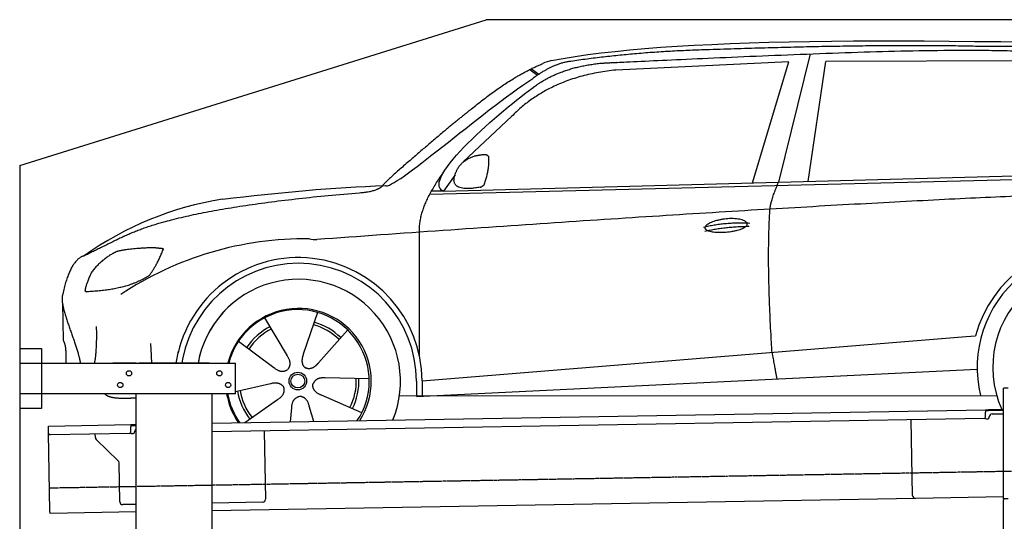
# Model space of a CAD drawing. Header units: millimetres. Extents: x 1073 to 6773, y 5641 to 11966.
# Tile 3 of 4: x 1073 to 4451, y 10246 to 11966. Entities that reach past the tile are written whole.
import ezdxf

# ---------------------------------------------------------------- set-up
doc = ezdxf.new("R2010")
doc.units = ezdxf.units.MM
doc.linetypes.add('GEN3', pattern=[6.25, 5, -1.25])
doc.layers.get('0').update_dxf_attribs({"lineweight": 25})
doc.layers.add('3', color=6, linetype='GEN3', lineweight=25)
doc.layers.add('Car', color=10, linetype='Continuous')

msp = doc.modelspace()

# ---------------------------------------------------------------- linework, layer by layer
for p, q in [((1072.8, 11465.9), (2672.8, 11965.9)), ((5822.8, 11965.9), (2672.8, 11965.9)), ((1072.8, 11465.9), (1072.8, 5815.9)), ((1072.8, 10838), (1147.8, 10838)), ((1147.8, 10838), (1147.8, 10633)), ((1072.8, 10788), (1812.8, 10788)), ((1472.8, 10788), (1392.8, 10788)), ((1472.8, 10788), (1482.8, 10788)), ((1722.8, 10788), (1482.8, 10788)), ((1722.8, 10788), (1732.8, 10788)), ((1732.8, 10788), (1812.8, 10788)), ((1812.8, 10683), (1812.8, 10788)), ((1812.8, 10683), (1072.8, 10683)), ((1472.8, 8708), (1472.8, 10683)), ((1732.8, 8028), (1732.8, 10683)), ((4447.6, 10322.5), (4447.6, 10702.5)), ((4463.6, 10702.5), (4447.6, 10702.5)), ((4447.6, 10322.5), (4447.6, 10702.5)), ((1147.8, 10633), (1072.8, 10633)), ((1732.8, 10582.1), (4386.1, 10628.4)), ((4386.1, 10628.4), (4396.1, 10628.6)), ((4386.1, 10628.4), (4386.2, 10620.4)), ((4396.2, 10624.6), (4386.2, 10624.4)), ((4386.5, 10603.4), (4386.2, 10620.4)), ((4396.1, 10628.6), (4445.9, 10629.4)), ((4447.6, 10625.5), (4396.2, 10624.6)), ((4408.8, 10613.8), (4447.6, 10614.5)), ((1171.6, 10572.3), (1454, 10577.2)), ((1454, 10577.2), (1464, 10577.4)), ((1454, 10577.2), (1454.2, 10569.2)), ((1464.1, 10573.4), (1454.1, 10573.2)), ((1464, 10577.4), (1472.8, 10577.5)), ((1472.8, 10573.5), (1464.1, 10573.4)), ((4381.6, 10598.3), (1732.8, 10552.1)), ((4136.2, 10334), (4131.7, 10593.9)), ((4389.1, 10597.4), (4394.1, 10597.5)), ((4399, 10602.6), (4399, 10603.6)), ((1171.7, 10564.3), (1171.6, 10572.3)), ((1172, 10547.3), (1171.7, 10564.3)), ((1176.7, 10280.3), (1172, 10547.3)), ((1449.6, 10547.1), (1177.1, 10542.4)), ((1332.3, 10533.2), (1332.1, 10545.1)), ((1454.5, 10552.2), (1454.2, 10569.2)), ((1457.1, 10546.3), (1462.1, 10546.3)), ((1467, 10551.4), (1467, 10552.4)), ((1912, 10555.2), (1916.1, 10321.2)), ((1410.8, 10453.4), (1335.3, 10526.2)), ((1416.1, 10312.5), (1413.8, 10446.3)), ((1472.8, 10303.5), (1426.3, 10302.7)), ((4146.4, 10324.2), (1732.8, 10282)), ((1906.2, 10311.1), (1732.8, 10308)), ((4447.6, 10329.4), (4146.4, 10324.2)), ((4447.6, 10322.5), (4447.6, 10319.5)), ((4463.6, 10322.5), (4447.6, 10322.5)), ((4447.6, 10322.5), (4447.6, 10319.5)), ((4463.6, 10322.5), (4447.6, 10322.5)), ((4447.6, 8072.5), (4447.6, 10319.5)), ((1176.8, 10272.3), (1176.7, 10280.3)), ((1472.8, 10277.5), (1176.8, 10272.3))]:
    msp.add_line(p, q)
for centre in [(1447.8, 10753), (1757.8, 10753), (1417.8, 10713), (1787.8, 10713)]:
    msp.add_circle(centre, 9)
for centre, radius, start, end in [((4409, 10603.8), 10, 91, 181), ((4381.5, 10603.3), 5, 271, 1), ((4389, 10602.4), 5, 214.2367, 271), ((4394, 10602.5), 5, 271, 1), ((1177, 10547.4), 5, 181, 271), ((1449.5, 10552.1), 5, 271, 1), ((1457, 10551.3), 5, 214.2367, 271), ((1462, 10551.3), 5, 271, 1), ((1477, 10552.6), 10, 114.7874, 181), ((1342.3, 10533.4), 10, 181, 226), ((1403.8, 10446.2), 10, 1, 46), ((1426.1, 10312.7), 10, 181, 271), ((1906.1, 10321.1), 10, 271, 1), ((4146.2, 10334.2), 10, 181, 271)]:
    msp.add_arc(centre, radius, start, end)
at = {"layer": '3'}
msp.add_line((1175.3, 10360.3), (6230.5, 10448.5), dxfattribs=at)
at = {"layer": 'Car'}
for p, q in [((3784.1, 11848.7), (3676.4, 11408.8)), ((4539.7, 11824.8), (3837.9, 11822.5)), ((2822.7, 11794.9), (2848.7, 11775.4)), ((2828.4, 11797.8), (2853.8, 11778.8)), ((3711.4, 11821), (3118.1, 11793.3)), ((3586.4, 11406.3), (3711.4, 11821)), ((3778, 11411.5), (3837.9, 11822.5)), ((2761.4, 11635.1), (2594.7, 11478.2)), ((2479.8, 11367.4), (5122.3, 11434.6)), ((2526.6, 11377.6), (5177.5, 11449.5)), ((2566.2, 11434.3), (2526.6, 11377.6)), ((2526.6, 11377.6), (2485.3, 11377.5)), ((2444.5, 10811.5), (2444.3, 11237.1)), ((1219.5, 10993.5), (1221.7, 10865.2)), ((2094.8, 10961.9), (2045.8, 10818.7)), ((1913, 10943.4), (1989.9, 10812.9)), ((2198, 10902), (2097.7, 10788.5)), ((2453.3, 10727.1), (4319.9, 10879)), ((4319.9, 10879), (4352.3, 10881.6)), ((1824, 10863.8), (1945.2, 10772.9)), ((1609.6, 10788), (1617.4, 10829.3)), ((1631.7, 10801.3), (1629.1, 10788)), ((2433.7, 10673.6), (4358.1, 10767.1)), ((1812.9, 10691.2), (1933.3, 10717.9)), ((2271.8, 10734.7), (2120.4, 10737.1)), ((2433.7, 10725.9), (2433.7, 10675.5)), ((2453.3, 10727.1), (2453.4, 10674.5)), ((2246.7, 10618.1), (2107.8, 10678.4)), ((2375.5, 10675.5), (4424.7, 10676.6)), ((2444.6, 10674.1), (2444.6, 10675.5)), ((1845.3, 10584.1), (1957.6, 10663)), ((2082.1, 10588.2), (2065.9, 10640.9)), ((2001.6, 10586.8), (2006.2, 10634.8))]:
    msp.add_line(p, q, dxfattribs=at)
for radius in [30.1, 23.6]:
    msp.add_circle((2027, 10726.5), radius, dxfattribs=at)
for centre, radius, start, end in [((2939.5, 11656.6), 174.5, 103.8736, 114.54), ((1944.4, 10241.8), 1122.3, 99.0395, 125.4377), ((2052, 10073.3), 1141.2, 89.2488, 123.6712), ((2091.4, 11329.2), 117.4, 257.9855, 270.1884), ((4761, 10773.7), 422.7, 4.6504, 165.2126), ((2029.1, 10725.7), 424.2, 0.1908, 166.7289), ((4761, 10773.7), 403.4, 0.0315, 193.9312), ((2029.1, 10725.7), 404.6, 0.0315, 169.2374), ((4761, 10773.7), 350, 337.6496, 204.3559), ((4761, 10773.7), 350, 337.6876, 204.3559), ((2029.1, 10725.7), 350, 337.7059, 169.7396), ((2029.1, 10725.7), 350, 337.7439, 169.7038), ((2029.1, 10725.7), 250, 327.3835, 165.5597), ((2027, 10726.5), 245, 326.365, 165.4518), ((2027, 10726.5), 209.6, 117.262, 146.3995), ((2027, 10726.5), 200.6, 45.1152, 74.5463), ((2027, 10726.5), 209.6, 45.262, 74.3995), ((2027, 10726.5), 200.6, 117.1152, 146.5463), ((2027, 10726.5), 200.6, 333.1152, 2.5463), ((2027, 10726.5), 209.6, 333.262, 2.3995), ((2029.1, 10725.7), 250, 189.8244, 214.6165), ((2027, 10726.5), 245, 190.217, 215.635), ((2027, 10726.5), 209.6, 189.262, 218.3995), ((2027, 10726.5), 200.6, 189.1152, 218.5463), ((4761, 10773.7), 403.4, 201.118, 201.688)]:
    msp.add_arc(centre, radius, start, end, dxfattribs=at)
for points, degree in [([(2897.6, 11826), (3308.3, 11904.7), (4068.6, 11905.5), (5241.8, 11873.4)], 3), ([(3427.6, 11862.5), (3184.8, 11855.9), (2956.2, 11822)], 2), ([(4391.8, 11873.5), (4043.2, 11883.6), (3427.6, 11862.5)], 2), ([(5168.4, 11821.1), (4866.2, 11875.7), (4391.8, 11873.5)], 2), ([(2617.8, 11655.6), (2753, 11768.2), (2867, 11815.3)], 2), ([(3118.1, 11793.3), (2893.5, 11770.3), (2761.4, 11635.1)], 2), ([(2956.2, 11822), (2901.1, 11814.3), (2833.1, 11764.4)], 2), ([(2840.2, 11737.8), (2930.9, 11803.4), (3067.5, 11816.8)], 2), ([(2326.3, 11396.7), (2354, 11378.4), (2657.6, 11650.7), (2833.1, 11764.4)], 3), ([(2526.6, 11377.6), (2442.5, 11415.4), (2730.1, 11659.5), (2840.2, 11737.8)], 3), ([(2617.8, 11655.6), (2538.3, 11593), (2438.2, 11506.8), (2311.8, 11398.2), (2317.7, 11396.5)], 4), ([(2574, 11452.2), (2589.7, 11482.9), (2632, 11498.1)], 2), ([(2632, 11498.1), (2660.5, 11504.6), (2673.5, 11503.7)], 2), ([(2665.9, 11399.4), (2685.9, 11452.9), (2682.1, 11497.8)], 2), ([(2673.5, 11503.7), (2679.7, 11497.8), (2682.1, 11497.8)], 2), ([(2652.6, 11391.4), (2530.9, 11369.4), (2574, 11452.2)], 2), ([(2444.3, 11237.1), (2439.7, 11320.6), (2525.4, 11440.2)], 2), ([(1768.1, 11350.2), (1963.9, 11373.4), (2148.7, 11391.4), (2326.3, 11396.7)], 3), ([(5398, 11383.7), (4521.1, 11388.7), (2091.8, 11211.8)], 2), ([(2239, 11372.6), (2294, 11375.9), (2317.4, 11395.4)], 2), ([(2652.6, 11391.4), (2658.6, 11393.3), (2665.9, 11399.4)], 2), ([(3646.9, 11316.1), (3649.2, 11347.1), (3676.4, 11408.8)], 2), ([(1429.2, 11222.4), (1631.1, 11322), (2239, 11372.6)], 2), ([(3653.8, 10824.8), (3634.6, 11137.7), (3646.9, 11316.1)], 2), ([(3418.3, 11254.7), (3493.5, 11272.9), (3577.1, 11268.5)], 2), ([(3423.7, 11240.9), (3497.4, 11256.8), (3575.3, 11257.4)], 2), ([(1429.2, 11222.4), (1296.6, 11157)], 1), ([(1533.1, 11183.9), (1446.9, 11181.3), (1406.5, 11170.8)], 2), ([(1565.9, 11180.2), (1548.1, 11181.7), (1533.1, 11183.9)], 2), ([(1296.6, 11157), (1246.7, 11145.8), (1220.4, 11025)], 2), ([(1406.5, 11170.8), (1353.3, 11146.2), (1318.1, 11097.7)], 2), ([(1518.5, 11090), (1545.4, 11126.2), (1565.9, 11180.2)], 2), ([(1318.1, 11097.7), (1298.4, 11054.2), (1296.7, 11036.1)], 2), ([(1298, 11033.8), (1442.4, 11038.6), (1518.5, 11090)], 2), ([(1220.4, 11025), (1206.4, 10987.9), (1253.6, 10887.5), (1274.8, 10830.2), (1280.5, 10788)], 4), ([(1296.7, 11036.1), (1300.1, 11036), (1298, 11033.8)], 2), ([(1330.2, 10788), (1339.1, 10840.9), (1336.4, 10914.1)], 2), ([(1221.7, 10865.2), (1233.2, 10851.5), (1231.2, 10788)], 2), ([(1526, 10788), (1524.9, 10818.1), (1522.6, 10854.8)], 2), ([(1989.9, 10812.9), (2008.4, 10786.9), (1992, 10765.6)], 2), ([(2045.8, 10818.7), (2041.5, 10806), (2037.8, 10791.9), (2042.4, 10778.2), (2053.3, 10771.9)], 4), ([(3653.8, 10824.8), (3665, 10760.1), (3670.5, 10733.7)], 2), ([(2097.7, 10788.5), (2088.9, 10778.5), (2078.5, 10768.3), (2064.3, 10765.5), (2053.3, 10771.9)], 4), ([(1945.2, 10772.9), (1969, 10751.6), (1992, 10765.6)], 2), ([(1933.3, 10717.9), (1963.8, 10727.5), (1979, 10705.3)], 2), ([(2107.8, 10678.4), (2077.5, 10688.6), (2078.3, 10715.4)], 2), ([(2120.4, 10737.1), (2088.6, 10740.2), (2078.3, 10715.4)], 2), ([(1957.6, 10663), (1985.2, 10679.2), (1979, 10705.3)], 2), ([(2006.2, 10634.8), (2006.5, 10666.7), (2032.3, 10674.3)], 2), ([(2065.9, 10640.9), (2059.1, 10672.1), (2032.3, 10674.3)], 2)]:
    msp.add_open_spline(points, degree=degree, dxfattribs=at)
for points, degree, knots in [([(3067.5, 11816.8), (3094.4, 11818.3), (3233.3, 11825.1), (4253.9, 11872.4), (4874.1, 11882.5), (5347.2, 11735.1), (5314.8, 11547.8)], 4, [0.0821318, 0.0821318, 0.0821318, 0.0821318, 0.0821318, 0.258851, 0.508851, 1, 1, 1, 1, 1]), ([(3423.5, 11251.6), (3422.5, 11259.8), (3443.2, 11276.5), (3525.5, 11298.1), (3619, 11266.7), (3533.3, 11233.5), (3448.5, 11232.7), (3424.5, 11243.4), (3423.5, 11251.6)], 5, [0, 0, 0, 0, 0, 0, 0.300106, 0.500106, 0.700106, 1, 1, 1, 1, 1, 1]), ([(1472.7, 10668), (1449.4, 10667.2), (1410.4, 10665), (1381.3, 10669.1), (1367.3, 10678.9), (1365.4, 10683)], 4, [0.0956337, 0.0956337, 0.0956337, 0.0956337, 0.0956337, 0.5978658, 0.8437477, 0.8437477, 0.8437477, 0.8437477, 0.8437477])]:
    msp.add_open_spline(points, degree=degree, knots=knots, dxfattribs=at)

doc.saveas('drawing.dxf')
